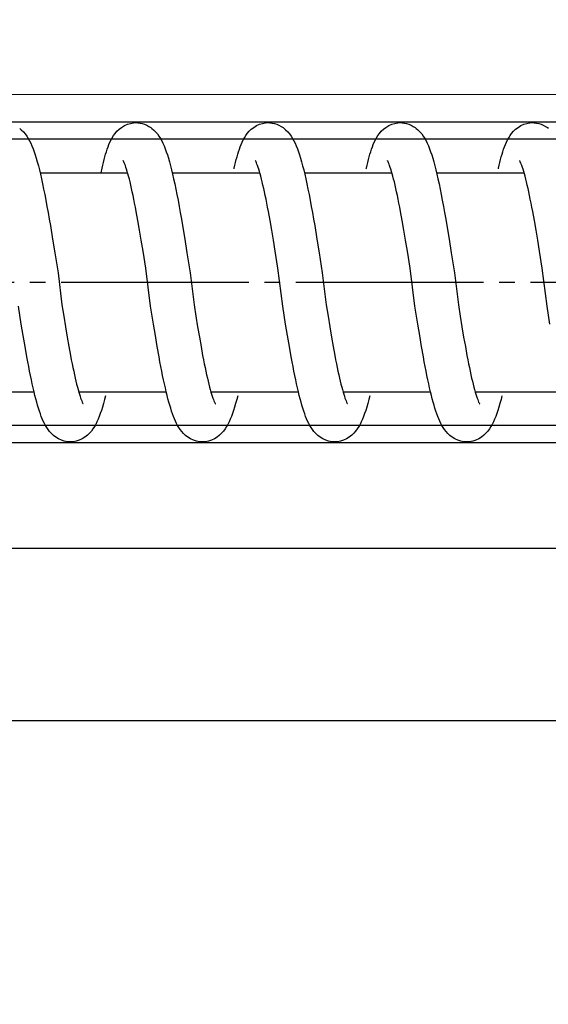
# Model space of a CAD drawing. Header units: millimetres. Extents: x 22865 to 60762, y -18816 to 15611.
# Tile 157 of 256: x 25853.92 to 25857.3, y 9852.94 to 9859.24. Entities that reach past the tile are written whole.
import ezdxf

# ---------------------------------------------------------------- set-up
doc = ezdxf.new("R2010")
doc.units = ezdxf.units.MM
doc.linetypes.add('DOT_CENTER', pattern=[14, 12, -1, 0, -1])
for name, color, linetype in [('1', 7, 'Continuous'), ('bramy przemyslowe', 5, 'Continuous'), ('BRO0010101338_PBL109', 7, 'Continuous'), ('Z3067109_AF2_PBL40', 7, 'Continuous')]:
    doc.layers.add(name, color=color, linetype=linetype)
doc.layers.add('projekt', color=6, linetype='Continuous', lineweight=9)
doc.styles.add('1-100', font='simplex.shx', dxfattribs={"width": 0.8, "height": 15})
doc.dimstyles.new('1-100', dxfattribs={"dimscale": 0.5, "dimtxt": 100, "dimasz": 1, "dimexe": 0.18, "dimexo": 0.0625, "dimgap": 5, "dimtad": 1, "dimdec": 1, "dimzin": 0, "dimdsep": 46, "dimtxsty": '1-100', "dimblk1": 'K', "dimblk2": 'K', "dimsah": 1, "dimcen": 0.09, "dimse1": 1, "dimse2": 1, "dimadec": 0, "dimazin": 0, "dimtfac": 1, "dimtdec": 1, "dimtofl": 0, "dimtmove": 0, "dimatfit": 3, "dimldrblk": 'K', "dimfxl": 0, "dimtolj": 1, "dimtzin": 0, "dimarcsym": 0})

# ---------------------------------------------------------------- blocks, each defined once
blk = doc.blocks.new('Federpuffer', base_point=(5695.326, 4642.646))
at = {"color": 2, "linetype": 'Continuous'}
for p, q in [((3694.036, 5963.382), (3693.924, 5963.377)), ((3694.2, 5963.372), (3694.035, 5963.382)), ((3694.395, 5963.337), (3694.2, 5963.372)), ((3694.587, 5963.277), (3694.395, 5963.337)), ((3694.778, 5963.191), (3694.587, 5963.277)), ((3702.483, 5963.382), (3702.372, 5963.377)), ((3702.647, 5963.372), (3702.482, 5963.382)), ((3702.843, 5963.337), (3702.647, 5963.372)), ((3703.035, 5963.277), (3702.843, 5963.337)), ((3703.225, 5963.191), (3703.035, 5963.277)), ((3710.931, 5963.382), (3710.819, 5963.377)), ((3711.095, 5963.372), (3710.93, 5963.382)), ((3711.29, 5963.337), (3711.095, 5963.372)), ((3711.482, 5963.277), (3711.29, 5963.337)), ((3711.673, 5963.191), (3711.482, 5963.277)), ((3719.378, 5963.382), (3719.267, 5963.377)), ((3719.542, 5963.372), (3719.377, 5963.382)), ((3719.738, 5963.337), (3719.542, 5963.372)), ((3719.93, 5963.277), (3719.738, 5963.337)), ((3720.12, 5963.191), (3719.93, 5963.277)), ((3694.959, 5963.081), (3694.778, 5963.191)), ((3695.118, 5962.957), (3694.959, 5963.081)), ((3695.253, 5962.828), (3695.118, 5962.957)), ((3695.37, 5962.693), (3695.253, 5962.828)), ((3695.471, 5962.555), (3695.37, 5962.693)), ((3701.117, 5962.663), (3701.015, 5962.523)), ((3701.233, 5962.8), (3701.117, 5962.663)), ((3701.369, 5962.933), (3701.233, 5962.8)), ((3701.466, 5963.014), (3701.369, 5962.933)), ((3701.471, 5963.018), (3701.466, 5963.014)), ((3703.407, 5963.081), (3703.225, 5963.191)), ((3703.566, 5962.957), (3703.407, 5963.081)), ((3703.701, 5962.828), (3703.566, 5962.957)), ((3703.817, 5962.693), (3703.701, 5962.828)), ((3703.918, 5962.555), (3703.817, 5962.693)), ((3709.564, 5962.663), (3709.463, 5962.523)), ((3709.681, 5962.8), (3709.564, 5962.663)), ((3709.816, 5962.933), (3709.681, 5962.8)), ((3709.913, 5963.014), (3709.816, 5962.933)), ((3709.918, 5963.018), (3709.913, 5963.014)), ((3711.854, 5963.081), (3711.673, 5963.191)), ((3712.013, 5962.957), (3711.854, 5963.081)), ((3712.148, 5962.828), (3712.013, 5962.957)), ((3712.265, 5962.693), (3712.148, 5962.828)), ((3712.366, 5962.555), (3712.265, 5962.693)), ((3718.012, 5962.663), (3717.91, 5962.523)), ((3718.128, 5962.8), (3718.012, 5962.663)), ((3718.264, 5962.933), (3718.128, 5962.8)), ((3718.361, 5963.014), (3718.264, 5962.933)), ((3718.365, 5963.018), (3718.361, 5963.014)), ((3720.302, 5963.081), (3720.12, 5963.191)), ((3720.461, 5962.957), (3720.302, 5963.081)), ((3720.595, 5962.828), (3720.461, 5962.957)), ((3720.712, 5962.693), (3720.595, 5962.828)), ((3720.813, 5962.555), (3720.712, 5962.693)), ((3726.459, 5962.663), (3726.357, 5962.523)), ((3726.576, 5962.8), (3726.459, 5962.663)), ((3726.711, 5962.933), (3726.576, 5962.8)), ((3726.808, 5963.014), (3726.711, 5962.933)), ((3726.813, 5963.018), (3726.808, 5963.014)), ((3695.557, 5962.418), (3695.471, 5962.555)), ((3695.632, 5962.279), (3695.557, 5962.418)), ((3695.701, 5962.137), (3695.632, 5962.279)), ((3695.765, 5961.989), (3695.701, 5962.137)), ((3700.762, 5962.064), (3700.688, 5961.894)), ((3700.84, 5962.223), (3700.762, 5962.064)), ((3700.924, 5962.376), (3700.84, 5962.223)), ((3701.015, 5962.523), (3700.924, 5962.376)), ((3704.004, 5962.418), (3703.918, 5962.555)), ((3704.08, 5962.279), (3704.004, 5962.418)), ((3704.149, 5962.137), (3704.08, 5962.279)), ((3704.212, 5961.989), (3704.149, 5962.137)), ((3709.21, 5962.064), (3709.136, 5961.894)), ((3709.287, 5962.223), (3709.21, 5962.064)), ((3709.371, 5962.376), (3709.287, 5962.223)), ((3709.463, 5962.523), (3709.371, 5962.376)), ((3712.452, 5962.418), (3712.366, 5962.555)), ((3712.527, 5962.279), (3712.452, 5962.418)), ((3712.596, 5962.137), (3712.527, 5962.279)), ((3712.66, 5961.989), (3712.596, 5962.137)), ((3717.657, 5962.064), (3717.583, 5961.894)), ((3717.735, 5962.223), (3717.657, 5962.064)), ((3717.818, 5962.376), (3717.735, 5962.223)), ((3717.91, 5962.523), (3717.818, 5962.376)), ((3720.899, 5962.418), (3720.813, 5962.555)), ((3720.975, 5962.279), (3720.899, 5962.418)), ((3721.044, 5962.137), (3720.975, 5962.279)), ((3721.107, 5961.989), (3721.044, 5962.137)), ((3726.104, 5962.064), (3726.03, 5961.894)), ((3726.182, 5962.223), (3726.104, 5962.064)), ((3726.266, 5962.376), (3726.182, 5962.223)), ((3726.357, 5962.523), (3726.266, 5962.376)), ((3695.824, 5961.838), (3695.765, 5961.989)), ((3695.879, 5961.683), (3695.824, 5961.838)), ((3695.931, 5961.524), (3695.879, 5961.683)), ((3695.98, 5961.361), (3695.931, 5961.524)), ((3700.548, 5961.522), (3700.48, 5961.318)), ((3700.617, 5961.714), (3700.548, 5961.522)), ((3700.688, 5961.894), (3700.617, 5961.714)), ((3704.271, 5961.838), (3704.212, 5961.989)), ((3704.327, 5961.683), (3704.271, 5961.838)), ((3704.379, 5961.524), (3704.327, 5961.683)), ((3704.428, 5961.361), (3704.379, 5961.524)), ((3708.995, 5961.522), (3708.927, 5961.318)), ((3709.064, 5961.714), (3708.995, 5961.522)), ((3709.136, 5961.894), (3709.064, 5961.714)), ((3712.719, 5961.838), (3712.66, 5961.989)), ((3712.774, 5961.683), (3712.719, 5961.838)), ((3712.826, 5961.524), (3712.774, 5961.683)), ((3712.875, 5961.361), (3712.826, 5961.524)), ((3717.442, 5961.522), (3717.375, 5961.318)), ((3717.512, 5961.714), (3717.442, 5961.522)), ((3717.583, 5961.894), (3717.512, 5961.714)), ((3721.166, 5961.838), (3721.107, 5961.989)), ((3721.221, 5961.683), (3721.166, 5961.838)), ((3721.273, 5961.524), (3721.221, 5961.683)), ((3721.323, 5961.361), (3721.273, 5961.524)), ((3725.89, 5961.522), (3725.822, 5961.318)), ((3725.959, 5961.714), (3725.89, 5961.522)), ((3726.03, 5961.894), (3725.959, 5961.714)), ((3694.753, 5960.726), (3694.785, 5960.805)), ((3694.785, 5960.805), (3694.813, 5960.868)), ((3694.813, 5960.868), (3694.836, 5960.914)), ((3694.836, 5960.914), (3694.852, 5960.945)), ((3694.852, 5960.945), (3694.862, 5960.96)), ((3694.858, 5960.956), (3694.855, 5960.952)), ((3694.862, 5960.96), (3694.858, 5960.956)), ((3696.028, 5961.194), (3695.98, 5961.361)), ((3696.073, 5961.022), (3696.028, 5961.194)), ((3696.117, 5960.845), (3696.073, 5961.022)), ((3696.16, 5960.664), (3696.117, 5960.845)), ((3700.347, 5960.871), (3700.28, 5960.626)), ((3700.413, 5961.102), (3700.347, 5960.871)), ((3700.48, 5961.318), (3700.413, 5961.102)), ((3703.2, 5960.726), (3703.232, 5960.805)), ((3703.232, 5960.805), (3703.26, 5960.868)), ((3703.26, 5960.868), (3703.283, 5960.914)), ((3703.283, 5960.914), (3703.3, 5960.945)), ((3703.3, 5960.945), (3703.309, 5960.96)), ((3703.306, 5960.956), (3703.303, 5960.952)), ((3703.309, 5960.96), (3703.306, 5960.956)), ((3704.475, 5961.194), (3704.428, 5961.361)), ((3704.521, 5961.022), (3704.475, 5961.194)), ((3704.564, 5960.845), (3704.521, 5961.022)), ((3704.607, 5960.664), (3704.564, 5960.845)), ((3708.794, 5960.871), (3708.728, 5960.626)), ((3708.86, 5961.102), (3708.794, 5960.871)), ((3708.927, 5961.318), (3708.86, 5961.102)), ((3711.648, 5960.726), (3711.68, 5960.805)), ((3711.68, 5960.805), (3711.708, 5960.868)), ((3711.708, 5960.868), (3711.73, 5960.914)), ((3711.73, 5960.914), (3711.747, 5960.945)), ((3711.747, 5960.945), (3711.756, 5960.96)), ((3711.753, 5960.956), (3711.75, 5960.952)), ((3711.756, 5960.96), (3711.753, 5960.956)), ((3712.922, 5961.194), (3712.875, 5961.361)), ((3712.968, 5961.022), (3712.922, 5961.194)), ((3713.012, 5960.845), (3712.968, 5961.022)), ((3713.054, 5960.664), (3713.012, 5960.845)), ((3717.241, 5960.871), (3717.175, 5960.626)), ((3717.308, 5961.102), (3717.241, 5960.871)), ((3717.375, 5961.318), (3717.308, 5961.102)), ((3720.095, 5960.726), (3720.127, 5960.805)), ((3720.127, 5960.805), (3720.155, 5960.868)), ((3720.155, 5960.868), (3720.178, 5960.914)), ((3720.178, 5960.914), (3720.194, 5960.945)), ((3720.194, 5960.945), (3720.204, 5960.96)), ((3720.2, 5960.956), (3720.198, 5960.952)), ((3720.204, 5960.96), (3720.2, 5960.956)), ((3721.37, 5961.194), (3721.323, 5961.361)), ((3721.415, 5961.022), (3721.37, 5961.194)), ((3721.459, 5960.845), (3721.415, 5961.022)), ((3721.502, 5960.664), (3721.459, 5960.845)), ((3725.689, 5960.871), (3725.622, 5960.626)), ((3725.755, 5961.102), (3725.689, 5960.871)), ((3725.822, 5961.318), (3725.755, 5961.102)), ((3694.554, 5960.115), (3694.597, 5960.265)), ((3700.169, 5960.182), (3694.572, 5960.182)), ((3694.597, 5960.265), (3694.639, 5960.402)), ((3694.639, 5960.402), (3694.68, 5960.524)), ((3694.68, 5960.524), (3694.718, 5960.633)), ((3694.718, 5960.633), (3694.753, 5960.726)), ((3696.201, 5960.477), (3696.16, 5960.664)), ((3696.211, 5960.432), (3696.201, 5960.477)), ((3700.213, 5960.363), (3700.146, 5960.085)), ((3700.28, 5960.626), (3700.213, 5960.363)), ((3703.001, 5960.115), (3703.045, 5960.265)), ((3708.612, 5960.182), (3703.019, 5960.182)), ((3703.045, 5960.265), (3703.087, 5960.402)), ((3703.087, 5960.402), (3703.127, 5960.524)), ((3703.127, 5960.524), (3703.165, 5960.633)), ((3703.165, 5960.633), (3703.2, 5960.726)), ((3704.648, 5960.477), (3704.607, 5960.664)), ((3704.658, 5960.432), (3704.648, 5960.477)), ((3708.661, 5960.363), (3708.594, 5960.085)), ((3708.728, 5960.626), (3708.661, 5960.363)), ((3711.448, 5960.115), (3711.468, 5960.182)), ((3711.468, 5960.182), (3711.492, 5960.265)), ((3717.059, 5960.182), (3711.468, 5960.182)), ((3711.492, 5960.265), (3711.534, 5960.402)), ((3711.534, 5960.402), (3711.574, 5960.524)), ((3711.574, 5960.524), (3711.612, 5960.633)), ((3711.612, 5960.633), (3711.648, 5960.726)), ((3713.096, 5960.477), (3713.054, 5960.664)), ((3713.105, 5960.432), (3713.096, 5960.477)), ((3717.108, 5960.363), (3717.041, 5960.085)), ((3717.175, 5960.626), (3717.108, 5960.363)), ((3719.896, 5960.115), (3719.915, 5960.182)), ((3719.915, 5960.182), (3719.94, 5960.265)), ((3721.606, 5960.182), (3719.915, 5960.182)), ((3719.94, 5960.265), (3719.982, 5960.402)), ((3719.982, 5960.402), (3720.022, 5960.524)), ((3720.022, 5960.524), (3720.06, 5960.633)), ((3720.06, 5960.633), (3720.095, 5960.726)), ((3721.543, 5960.477), (3721.502, 5960.664)), ((3721.606, 5960.182), (3721.543, 5960.477)), ((3725.507, 5960.182), (3721.606, 5960.182)), ((3725.556, 5960.363), (3725.489, 5960.085)), ((3725.622, 5960.626), (3725.556, 5960.363)), ((3694.369, 5959.392), (3694.417, 5959.59)), ((3694.417, 5959.59), (3694.463, 5959.777)), ((3694.463, 5959.777), (3694.509, 5959.952)), ((3694.509, 5959.952), (3694.554, 5960.115)), ((3700.079, 5959.788), (3700.01, 5959.472)), ((3700.146, 5960.085), (3700.079, 5959.788)), ((3702.817, 5959.392), (3702.864, 5959.59)), ((3702.864, 5959.59), (3702.911, 5959.777)), ((3702.911, 5959.777), (3702.956, 5959.952)), ((3702.956, 5959.952), (3703.001, 5960.115)), ((3708.526, 5959.788), (3708.457, 5959.472)), ((3708.594, 5960.085), (3708.526, 5959.788)), ((3711.264, 5959.392), (3711.311, 5959.59)), ((3711.311, 5959.59), (3711.358, 5959.777)), ((3711.358, 5959.777), (3711.404, 5959.952)), ((3711.404, 5959.952), (3711.448, 5960.115)), ((3716.973, 5959.788), (3716.905, 5959.472)), ((3717.041, 5960.085), (3716.973, 5959.788)), ((3719.711, 5959.392), (3719.759, 5959.59)), ((3719.759, 5959.59), (3719.805, 5959.777)), ((3719.805, 5959.777), (3719.851, 5959.952)), ((3719.851, 5959.952), (3719.896, 5960.115)), ((3725.421, 5959.788), (3725.352, 5959.472)), ((3725.489, 5960.085), (3725.421, 5959.788)), ((3694.223, 5958.731), (3694.273, 5958.962)), ((3694.273, 5958.962), (3694.321, 5959.182)), ((3694.321, 5959.182), (3694.369, 5959.392)), ((3699.94, 5959.138), (3699.87, 5958.787)), ((3700.01, 5959.472), (3699.94, 5959.138)), ((3702.671, 5958.731), (3702.72, 5958.962)), ((3702.72, 5958.962), (3702.769, 5959.182)), ((3702.769, 5959.182), (3702.817, 5959.392)), ((3708.388, 5959.138), (3708.317, 5958.787)), ((3708.457, 5959.472), (3708.388, 5959.138)), ((3711.118, 5958.731), (3711.167, 5958.962)), ((3711.167, 5958.962), (3711.216, 5959.182)), ((3711.216, 5959.182), (3711.264, 5959.392)), ((3716.835, 5959.138), (3716.765, 5958.787)), ((3716.905, 5959.472), (3716.835, 5959.138)), ((3719.566, 5958.731), (3719.615, 5958.962)), ((3719.615, 5958.962), (3719.663, 5959.182)), ((3719.663, 5959.182), (3719.711, 5959.392)), ((3725.282, 5959.138), (3725.212, 5958.787)), ((3725.352, 5959.472), (3725.282, 5959.138)), ((3694.072, 5957.974), (3694.123, 5958.237)), ((3694.072, 5957.974), (3694.123, 5958.237)), ((3694.123, 5958.237), (3694.174, 5958.489)), ((3694.123, 5958.237), (3694.174, 5958.489)), ((3694.174, 5958.489), (3694.223, 5958.731)), ((3694.174, 5958.489), (3694.223, 5958.731)), ((3699.799, 5958.418), (3699.727, 5958.032)), ((3699.799, 5958.418), (3699.727, 5958.032)), ((3699.87, 5958.787), (3699.799, 5958.418)), ((3699.87, 5958.787), (3699.799, 5958.418)), ((3702.52, 5957.974), (3702.571, 5958.237)), ((3702.52, 5957.974), (3702.571, 5958.237)), ((3702.571, 5958.237), (3702.621, 5958.489)), ((3702.571, 5958.237), (3702.621, 5958.489)), ((3702.621, 5958.489), (3702.671, 5958.731)), ((3702.621, 5958.489), (3702.671, 5958.731)), ((3708.246, 5958.418), (3708.174, 5958.032)), ((3708.246, 5958.418), (3708.174, 5958.032)), ((3708.317, 5958.787), (3708.246, 5958.418)), ((3708.317, 5958.787), (3708.246, 5958.418)), ((3710.967, 5957.974), (3711.018, 5958.237)), ((3710.967, 5957.974), (3711.018, 5958.237)), ((3711.018, 5958.237), (3711.068, 5958.489)), ((3711.018, 5958.237), (3711.068, 5958.489)), ((3711.068, 5958.489), (3711.118, 5958.731)), ((3711.068, 5958.489), (3711.118, 5958.731)), ((3716.694, 5958.418), (3716.622, 5958.032)), ((3716.694, 5958.418), (3716.622, 5958.032)), ((3716.765, 5958.787), (3716.694, 5958.418)), ((3716.765, 5958.787), (3716.694, 5958.418)), ((3719.414, 5957.974), (3719.465, 5958.237)), ((3719.414, 5957.974), (3719.465, 5958.237)), ((3719.465, 5958.237), (3719.516, 5958.489)), ((3719.465, 5958.237), (3719.516, 5958.489)), ((3719.516, 5958.489), (3719.566, 5958.731)), ((3719.516, 5958.489), (3719.566, 5958.731)), ((3725.141, 5958.418), (3725.069, 5958.032)), ((3725.141, 5958.418), (3725.069, 5958.032)), ((3725.212, 5958.787), (3725.141, 5958.418)), ((3725.212, 5958.787), (3725.141, 5958.418)), ((3693.916, 5957.127), (3694.021, 5957.702)), ((3694.021, 5957.702), (3694.072, 5957.974)), ((3694.021, 5957.702), (3694.072, 5957.974)), ((3699.655, 5957.634), (3699.583, 5957.223)), ((3699.727, 5958.032), (3699.655, 5957.634)), ((3699.727, 5958.032), (3699.655, 5957.634)), ((3702.363, 5957.127), (3702.468, 5957.702)), ((3702.468, 5957.702), (3702.52, 5957.974)), ((3702.468, 5957.702), (3702.52, 5957.974)), ((3708.102, 5957.634), (3708.03, 5957.223)), ((3708.174, 5958.032), (3708.102, 5957.634)), ((3708.174, 5958.032), (3708.102, 5957.634)), ((3710.811, 5957.127), (3710.916, 5957.702)), ((3710.916, 5957.702), (3710.967, 5957.974)), ((3710.916, 5957.702), (3710.967, 5957.974)), ((3716.55, 5957.634), (3716.478, 5957.223)), ((3716.622, 5958.032), (3716.55, 5957.634)), ((3716.622, 5958.032), (3716.55, 5957.634)), ((3719.258, 5957.127), (3719.363, 5957.702)), ((3719.363, 5957.702), (3719.414, 5957.974)), ((3719.363, 5957.702), (3719.414, 5957.974)), ((3724.997, 5957.634), (3724.925, 5957.223)), ((3725.069, 5958.032), (3724.997, 5957.634)), ((3725.069, 5958.032), (3724.997, 5957.634)), ((3693.809, 5956.514), (3693.916, 5957.127)), ((3699.583, 5957.223), (3699.511, 5956.802)), ((3702.256, 5956.514), (3702.363, 5957.127)), ((3708.03, 5957.223), (3707.958, 5956.802)), ((3710.704, 5956.514), (3710.811, 5957.127)), ((3716.478, 5957.223), (3716.405, 5956.802)), ((3719.151, 5956.514), (3719.258, 5957.127)), ((3724.925, 5957.223), (3724.853, 5956.802)), ((3693.699, 5955.864), (3693.809, 5956.514)), ((3699.511, 5956.802), (3699.367, 5955.941)), ((3702.146, 5955.864), (3702.256, 5956.514)), ((3707.958, 5956.802), (3707.815, 5955.941)), ((3710.594, 5955.864), (3710.704, 5956.514)), ((3716.405, 5956.802), (3716.262, 5955.941)), ((3719.041, 5955.864), (3719.151, 5956.514)), ((3724.853, 5956.802), (3724.709, 5955.941)), ((3693.586, 5955.178), (3693.699, 5955.864)), ((3699.367, 5955.941), (3699.226, 5955.07)), ((3702.034, 5955.178), (3702.146, 5955.864)), ((3707.815, 5955.941), (3707.673, 5955.07)), ((3710.481, 5955.178), (3710.594, 5955.864)), ((3716.262, 5955.941), (3716.121, 5955.07)), ((3718.928, 5955.178), (3719.041, 5955.864)), ((3724.709, 5955.941), (3724.568, 5955.07)), ((3693.411, 5954.089), (3693.586, 5955.178)), ((3701.859, 5954.089), (3702.034, 5955.178)), ((3710.306, 5954.089), (3710.481, 5955.178)), ((3718.754, 5954.089), (3718.928, 5955.178)), ((3693.105, 5951.655), (3693.411, 5954.089)), ((3701.552, 5951.655), (3701.859, 5954.089)), ((3710, 5951.655), (3710.306, 5954.089)), ((3718.447, 5951.655), (3718.754, 5954.089)), ((3692.921, 5950.511), (3693.105, 5951.655)), ((3698.775, 5951.732), (3698.659, 5951.012)), ((3701.368, 5950.511), (3701.552, 5951.655)), ((3707.223, 5951.732), (3707.106, 5951.012)), ((3709.816, 5950.511), (3710, 5951.655)), ((3715.67, 5951.732), (3715.554, 5951.012)), ((3718.263, 5950.511), (3718.447, 5951.655)), ((3724.118, 5951.732), (3724.001, 5951.012)), ((3726.71, 5950.511), (3726.895, 5951.655)), ((3698.659, 5951.012), (3698.546, 5950.326)), ((3707.106, 5951.012), (3706.993, 5950.326)), ((3715.554, 5951.012), (3715.44, 5950.326)), ((3724.001, 5951.012), (3723.888, 5950.326)), ((3698.546, 5950.326), (3698.435, 5949.678)), ((3701.247, 5949.781), (3701.368, 5950.511)), ((3706.993, 5950.326), (3706.883, 5949.678)), ((3709.695, 5949.781), (3709.816, 5950.511)), ((3715.44, 5950.326), (3715.33, 5949.678)), ((3718.142, 5949.781), (3718.263, 5950.511)), ((3723.888, 5950.326), (3723.777, 5949.678)), ((3726.59, 5949.781), (3726.71, 5950.511)), ((3698.435, 5949.678), (3698.328, 5949.069)), ((3701.128, 5949.084), (3701.247, 5949.781)), ((3706.883, 5949.678), (3706.775, 5949.069)), ((3709.576, 5949.084), (3709.695, 5949.781)), ((3715.33, 5949.678), (3715.222, 5949.069)), ((3718.023, 5949.084), (3718.142, 5949.781)), ((3723.777, 5949.678), (3723.67, 5949.069)), ((3726.47, 5949.084), (3726.59, 5949.781)), ((3698.328, 5949.069), (3698.223, 5948.501)), ((3701.011, 5948.423), (3701.128, 5949.084)), ((3706.775, 5949.069), (3706.67, 5948.501)), ((3709.458, 5948.423), (3709.576, 5949.084)), ((3715.222, 5949.069), (3715.118, 5948.501)), ((3717.906, 5948.423), (3718.023, 5949.084)), ((3723.67, 5949.069), (3723.565, 5948.501)), ((3726.353, 5948.423), (3726.47, 5949.084)), ((3698.171, 5948.233), (3698.121, 5947.976)), ((3698.223, 5948.501), (3698.171, 5948.233)), ((3700.953, 5948.107), (3701.011, 5948.423)), ((3706.619, 5948.233), (3706.568, 5947.976)), ((3706.67, 5948.501), (3706.619, 5948.233)), ((3709.4, 5948.107), (3709.458, 5948.423)), ((3715.066, 5948.233), (3715.015, 5947.976)), ((3715.118, 5948.501), (3715.066, 5948.233)), ((3717.847, 5948.107), (3717.906, 5948.423)), ((3723.513, 5948.233), (3723.463, 5947.976)), ((3723.565, 5948.501), (3723.513, 5948.233)), ((3726.295, 5948.107), (3726.353, 5948.423)), ((3698.07, 5947.729), (3698.021, 5947.493)), ((3698.121, 5947.976), (3698.07, 5947.729)), ((3700.837, 5947.505), (3700.895, 5947.801)), ((3700.895, 5947.801), (3700.953, 5948.107)), ((3706.518, 5947.729), (3706.468, 5947.493)), ((3706.568, 5947.976), (3706.518, 5947.729)), ((3709.285, 5947.505), (3709.342, 5947.801)), ((3709.342, 5947.801), (3709.4, 5948.107)), ((3714.965, 5947.729), (3714.916, 5947.493)), ((3715.015, 5947.976), (3714.965, 5947.729)), ((3717.732, 5947.505), (3717.789, 5947.801)), ((3717.789, 5947.801), (3717.847, 5948.107)), ((3723.413, 5947.729), (3723.363, 5947.493)), ((3723.463, 5947.976), (3723.413, 5947.729)), ((3726.179, 5947.505), (3726.237, 5947.801)), ((3726.237, 5947.801), (3726.295, 5948.107)), ((3697.924, 5947.055), (3697.877, 5946.853)), ((3697.972, 5947.269), (3697.924, 5947.055)), ((3698.021, 5947.493), (3697.972, 5947.269)), ((3700.666, 5946.682), (3700.723, 5946.946)), ((3700.723, 5946.946), (3700.78, 5947.22)), ((3700.78, 5947.22), (3700.837, 5947.505)), ((3706.371, 5947.055), (3706.324, 5946.853)), ((3706.42, 5947.269), (3706.371, 5947.055)), ((3706.468, 5947.493), (3706.42, 5947.269)), ((3709.114, 5946.682), (3709.17, 5946.946)), ((3709.17, 5946.946), (3709.227, 5947.22)), ((3709.227, 5947.22), (3709.285, 5947.505)), ((3714.819, 5947.055), (3714.771, 5946.853)), ((3714.867, 5947.269), (3714.819, 5947.055)), ((3714.916, 5947.493), (3714.867, 5947.269)), ((3717.561, 5946.682), (3717.618, 5946.946)), ((3717.618, 5946.946), (3717.675, 5947.22)), ((3717.675, 5947.22), (3717.732, 5947.505)), ((3723.266, 5947.055), (3723.219, 5946.853)), ((3723.314, 5947.269), (3723.266, 5947.055)), ((3723.363, 5947.493), (3723.314, 5947.269)), ((3726.008, 5946.682), (3726.065, 5946.946)), ((3726.065, 5946.946), (3726.122, 5947.22)), ((3726.122, 5947.22), (3726.179, 5947.505)), ((3697.74, 5946.318), (3697.696, 5946.164)), ((3697.784, 5946.484), (3697.74, 5946.318)), ((3697.83, 5946.663), (3697.784, 5946.484)), ((3697.877, 5946.853), (3697.83, 5946.663)), ((3700.553, 5946.187), (3700.61, 5946.429)), ((3700.61, 5946.429), (3700.666, 5946.682)), ((3706.187, 5946.318), (3706.144, 5946.164)), ((3706.232, 5946.484), (3706.187, 5946.318)), ((3706.278, 5946.663), (3706.232, 5946.484)), ((3706.324, 5946.853), (3706.278, 5946.663)), ((3709.001, 5946.187), (3709.057, 5946.429)), ((3709.057, 5946.429), (3709.114, 5946.682)), ((3714.635, 5946.318), (3714.591, 5946.164)), ((3714.679, 5946.484), (3714.635, 5946.318)), ((3714.725, 5946.663), (3714.679, 5946.484)), ((3714.771, 5946.853), (3714.725, 5946.663)), ((3717.448, 5946.187), (3717.504, 5946.429)), ((3717.504, 5946.429), (3717.561, 5946.682)), ((3723.082, 5946.318), (3723.043, 5946.182)), ((3723.127, 5946.484), (3723.082, 5946.318)), ((3723.172, 5946.663), (3723.127, 5946.484)), ((3723.219, 5946.853), (3723.172, 5946.663)), ((3725.895, 5946.187), (3725.952, 5946.429)), ((3725.952, 5946.429), (3726.008, 5946.682)), ((3697.707, 5946.182), (3692.111, 5946.182)), ((3697.539, 5945.684), (3697.506, 5945.599)), ((3697.575, 5945.783), (3697.539, 5945.684)), ((3697.614, 5945.897), (3697.575, 5945.783)), ((3697.654, 5946.024), (3697.614, 5945.897)), ((3697.696, 5946.164), (3697.654, 5946.024)), ((3700.383, 5945.523), (3700.44, 5945.734)), ((3700.44, 5945.734), (3700.497, 5945.955)), ((3700.497, 5945.955), (3700.553, 5946.187)), ((3706.151, 5946.182), (3700.558, 5946.182)), ((3705.987, 5945.684), (3705.954, 5945.599)), ((3706.023, 5945.783), (3705.987, 5945.684)), ((3706.061, 5945.897), (3706.023, 5945.783)), ((3706.102, 5946.024), (3706.061, 5945.897)), ((3706.144, 5946.164), (3706.102, 5946.024)), ((3708.831, 5945.523), (3708.888, 5945.734)), ((3708.888, 5945.734), (3708.944, 5945.955)), ((3708.944, 5945.955), (3709.001, 5946.187)), ((3714.602, 5946.182), (3709.006, 5946.182)), ((3714.434, 5945.684), (3714.401, 5945.599)), ((3714.47, 5945.783), (3714.434, 5945.684)), ((3714.509, 5945.897), (3714.47, 5945.783)), ((3714.549, 5946.024), (3714.509, 5945.897)), ((3714.591, 5946.164), (3714.549, 5946.024)), ((3717.278, 5945.523), (3717.335, 5945.734)), ((3717.335, 5945.734), (3717.392, 5945.955)), ((3717.392, 5945.955), (3717.448, 5946.187)), ((3723.043, 5946.182), (3717.449, 5946.182)), ((3722.882, 5945.684), (3722.849, 5945.599)), ((3722.918, 5945.783), (3722.882, 5945.684)), ((3722.956, 5945.897), (3722.918, 5945.783)), ((3722.996, 5946.024), (3722.956, 5945.897)), ((3723.038, 5946.164), (3722.996, 5946.024)), ((3723.043, 5946.182), (3723.038, 5946.164)), ((3725.726, 5945.523), (3725.782, 5945.734)), ((3725.782, 5945.734), (3725.839, 5945.955)), ((3725.839, 5945.955), (3725.895, 5946.187)), ((3731.497, 5946.182), (3725.901, 5946.182)), ((3697.412, 5945.402), (3697.42, 5945.412)), ((3697.418, 5945.411), (3697.412, 5945.402)), ((3697.431, 5945.435), (3697.418, 5945.411)), ((3697.42, 5945.412), (3697.426, 5945.42)), ((3697.451, 5945.474), (3697.431, 5945.435)), ((3697.477, 5945.529), (3697.451, 5945.474)), ((3697.506, 5945.599), (3697.477, 5945.529)), ((3700.21, 5944.946), (3700.268, 5945.129)), ((3700.268, 5945.129), (3700.326, 5945.321)), ((3700.326, 5945.321), (3700.383, 5945.523)), ((3705.86, 5945.402), (3705.867, 5945.412)), ((3705.865, 5945.411), (3705.86, 5945.402)), ((3705.879, 5945.435), (3705.865, 5945.411)), ((3705.867, 5945.412), (3705.874, 5945.42)), ((3705.898, 5945.474), (3705.879, 5945.435)), ((3705.924, 5945.529), (3705.898, 5945.474)), ((3705.954, 5945.599), (3705.924, 5945.529)), ((3708.657, 5944.946), (3708.716, 5945.129)), ((3708.716, 5945.129), (3708.774, 5945.321)), ((3708.774, 5945.321), (3708.831, 5945.523)), ((3714.307, 5945.402), (3714.315, 5945.412)), ((3714.313, 5945.411), (3714.307, 5945.402)), ((3714.326, 5945.435), (3714.313, 5945.411)), ((3714.315, 5945.412), (3714.321, 5945.42)), ((3714.346, 5945.474), (3714.326, 5945.435)), ((3714.372, 5945.529), (3714.346, 5945.474)), ((3714.401, 5945.599), (3714.372, 5945.529)), ((3717.104, 5944.946), (3717.163, 5945.129)), ((3717.163, 5945.129), (3717.221, 5945.321)), ((3717.221, 5945.321), (3717.278, 5945.523)), ((3722.754, 5945.402), (3722.762, 5945.412)), ((3722.76, 5945.411), (3722.754, 5945.402)), ((3722.773, 5945.435), (3722.76, 5945.411)), ((3722.762, 5945.412), (3722.768, 5945.42)), ((3722.793, 5945.474), (3722.773, 5945.435)), ((3722.819, 5945.529), (3722.793, 5945.474)), ((3722.849, 5945.599), (3722.819, 5945.529)), ((3725.552, 5944.946), (3725.611, 5945.129)), ((3725.611, 5945.129), (3725.668, 5945.321)), ((3725.668, 5945.321), (3725.726, 5945.523)), ((3699.961, 5944.303), (3700.026, 5944.451)), ((3700.026, 5944.451), (3700.088, 5944.607)), ((3700.088, 5944.607), (3700.15, 5944.772)), ((3700.15, 5944.772), (3700.21, 5944.946)), ((3708.408, 5944.303), (3708.473, 5944.451)), ((3708.473, 5944.451), (3708.536, 5944.607)), ((3708.536, 5944.607), (3708.597, 5944.772)), ((3708.597, 5944.772), (3708.657, 5944.946)), ((3716.856, 5944.303), (3716.921, 5944.451)), ((3716.921, 5944.451), (3716.983, 5944.607)), ((3716.983, 5944.607), (3717.044, 5944.772)), ((3717.044, 5944.772), (3717.104, 5944.946)), ((3725.303, 5944.303), (3725.368, 5944.451)), ((3725.368, 5944.451), (3725.431, 5944.607)), ((3725.431, 5944.607), (3725.492, 5944.772)), ((3725.492, 5944.772), (3725.552, 5944.946)), ((3699.558, 5943.642), (3699.658, 5943.77)), ((3699.658, 5943.77), (3699.744, 5943.898)), ((3699.744, 5943.898), (3699.821, 5944.027)), ((3699.821, 5944.027), (3699.893, 5944.161)), ((3699.893, 5944.161), (3699.961, 5944.303)), ((3708.005, 5943.642), (3708.105, 5943.77)), ((3708.105, 5943.77), (3708.192, 5943.898)), ((3708.192, 5943.898), (3708.268, 5944.027)), ((3708.268, 5944.027), (3708.34, 5944.161)), ((3708.34, 5944.161), (3708.408, 5944.303)), ((3716.453, 5943.642), (3716.553, 5943.77)), ((3716.553, 5943.77), (3716.639, 5943.898)), ((3716.639, 5943.898), (3716.716, 5944.027)), ((3716.716, 5944.027), (3716.788, 5944.161)), ((3716.788, 5944.161), (3716.856, 5944.303)), ((3724.9, 5943.642), (3725, 5943.77)), ((3725, 5943.77), (3725.086, 5943.898)), ((3725.086, 5943.898), (3725.163, 5944.027)), ((3725.163, 5944.027), (3725.235, 5944.161)), ((3725.235, 5944.161), (3725.303, 5944.303)), ((3698.808, 5943.092), (3698.991, 5943.176)), ((3698.991, 5943.176), (3699.162, 5943.281)), ((3699.162, 5943.281), (3699.314, 5943.396)), ((3699.314, 5943.396), (3699.444, 5943.517)), ((3699.444, 5943.517), (3699.558, 5943.642)), ((3707.255, 5943.092), (3707.438, 5943.176)), ((3707.438, 5943.176), (3707.61, 5943.281)), ((3707.61, 5943.281), (3707.761, 5943.396)), ((3707.761, 5943.396), (3707.892, 5943.517)), ((3707.892, 5943.517), (3708.005, 5943.642)), ((3715.703, 5943.092), (3715.886, 5943.176)), ((3715.886, 5943.176), (3716.057, 5943.281)), ((3716.057, 5943.281), (3716.209, 5943.396)), ((3716.209, 5943.396), (3716.339, 5943.517)), ((3716.339, 5943.517), (3716.453, 5943.642)), ((3724.15, 5943.092), (3724.333, 5943.176)), ((3724.333, 5943.176), (3724.505, 5943.281)), ((3724.505, 5943.281), (3724.656, 5943.396)), ((3724.656, 5943.396), (3724.786, 5943.517)), ((3724.786, 5943.517), (3724.9, 5943.642)), ((3698.237, 5942.982), (3698.423, 5942.993)), ((3698.423, 5942.993), (3698.619, 5943.031)), ((3698.619, 5943.031), (3698.808, 5943.092)), ((3706.685, 5942.982), (3706.87, 5942.993)), ((3706.87, 5942.993), (3707.066, 5943.031)), ((3707.066, 5943.031), (3707.255, 5943.092)), ((3715.132, 5942.982), (3715.318, 5942.993)), ((3715.318, 5942.993), (3715.514, 5943.031)), ((3715.514, 5943.031), (3715.703, 5943.092)), ((3723.58, 5942.982), (3723.765, 5942.993)), ((3723.765, 5942.993), (3723.961, 5943.031)), ((3723.961, 5943.031), (3724.15, 5943.092))]:
    blk.add_line(p, q, dxfattribs=at)
for points in [[(3693.924, 5963.377), (3693.78, 5963.359), (3693.635, 5963.327), (3693.489, 5963.279), (3693.344, 5963.217), (3693.208, 5963.144), (3693.082, 5963.062), (3693.023, 5963.018)], [(3702.372, 5963.377), (3702.227, 5963.359), (3702.082, 5963.327), (3701.936, 5963.279), (3701.792, 5963.217), (3701.656, 5963.144), (3701.53, 5963.062), (3701.471, 5963.018)], [(3710.819, 5963.377), (3710.675, 5963.359), (3710.529, 5963.327), (3710.383, 5963.279), (3710.239, 5963.217), (3710.103, 5963.144), (3709.977, 5963.062), (3709.918, 5963.018)], [(3719.267, 5963.377), (3719.122, 5963.359), (3718.977, 5963.327), (3718.831, 5963.279), (3718.687, 5963.217), (3718.551, 5963.144), (3718.425, 5963.062), (3718.365, 5963.018)], [(3699.226, 5955.07), (3699.023, 5953.793), (3698.775, 5951.732)], [(3707.673, 5955.07), (3707.471, 5953.793), (3707.223, 5951.732)], [(3716.121, 5955.07), (3715.918, 5953.793), (3715.67, 5951.732)], [(3724.568, 5955.07), (3724.365, 5953.793), (3724.118, 5951.732)], [(3695.985, 5945.932), (3696.047, 5945.691), (3696.114, 5945.443), (3696.182, 5945.21), (3696.25, 5944.993), (3696.319, 5944.79), (3696.389, 5944.6), (3696.461, 5944.424), (3696.535, 5944.257), (3696.613, 5944.102), (3696.696, 5943.955), (3696.788, 5943.813), (3696.892, 5943.673), (3697.01, 5943.538), (3697.144, 5943.41), (3697.3, 5943.289), (3697.476, 5943.181), (3697.662, 5943.094), (3697.854, 5943.032), (3698.052, 5942.993), (3698.238, 5942.982)], [(3704.432, 5945.932), (3704.494, 5945.691), (3704.562, 5945.443), (3704.63, 5945.21), (3704.698, 5944.993), (3704.767, 5944.79), (3704.837, 5944.6), (3704.908, 5944.424), (3704.983, 5944.257), (3705.061, 5944.102), (3705.143, 5943.955), (3705.235, 5943.813), (3705.339, 5943.673), (3705.457, 5943.538), (3705.592, 5943.41), (3705.747, 5943.289), (3705.923, 5943.181), (3706.11, 5943.094), (3706.301, 5943.032), (3706.499, 5942.993), (3706.685, 5942.982)], [(3712.88, 5945.932), (3712.941, 5945.691), (3713.009, 5945.443), (3713.077, 5945.21), (3713.145, 5944.993), (3713.214, 5944.79), (3713.284, 5944.6), (3713.356, 5944.424), (3713.43, 5944.257), (3713.508, 5944.102), (3713.591, 5943.955), (3713.682, 5943.813), (3713.787, 5943.673), (3713.905, 5943.538), (3714.039, 5943.41), (3714.195, 5943.289), (3714.371, 5943.181), (3714.557, 5943.094), (3714.749, 5943.032), (3714.947, 5942.993), (3715.133, 5942.982)], [(3721.327, 5945.932), (3721.389, 5945.691), (3721.457, 5945.443), (3721.524, 5945.21), (3721.593, 5944.993), (3721.662, 5944.79), (3721.732, 5944.6), (3721.803, 5944.424), (3721.878, 5944.257), (3721.955, 5944.102), (3722.038, 5943.955), (3722.13, 5943.813), (3722.234, 5943.673), (3722.352, 5943.538), (3722.487, 5943.41), (3722.642, 5943.289), (3722.818, 5943.181), (3723.004, 5943.094), (3723.196, 5943.032), (3723.394, 5942.993), (3723.58, 5942.982)]]:
    blk.add_lwpolyline(points, dxfattribs=at)
at = {"layer": '1', "color": 2, "linetype": 'DOT_CENTER'}
blk.add_line((3889.161, 5953.182), (3441.399, 5953.182), dxfattribs=at)
blk = doc.blocks.new('Federpuffer_kurz', base_point=(-138.118, 6771.403))
at = {"layer": '1'}
blk.add_blockref('Federpuffer', (5695.326, 4642.646), dxfattribs=at)
blk = doc.blocks.new('TOP__9', base_point=(5361.164, 5382.834))
blk.add_blockref('Federpuffer_kurz', (1975.19, 5327.334))
blk = doc.blocks.new('BRO0010101338_PBL109', base_point=(110.745, -703.859))
at = {"layer": 'BRO0010101338_PBL109', "color": 2, "linetype": 'Continuous'}
for p, q in [((4215.306, 5963.443), (3461.646, 5963.443)), ((4215.306, 5962.343), (3461.646, 5962.343)), ((4215.306, 5944.043), (3461.646, 5944.043)), ((4215.306, 5942.943), (3461.646, 5942.943))]:
    blk.add_line(p, q, dxfattribs=at)
blk = doc.blocks.new('TOP__10', base_point=(-2780.136, -2516.234))
blk.add_blockref('TOP__9', (5361.164, 5382.834))
at = {"layer": 'BRO0010101338_PBL109'}
blk.add_blockref('BRO0010101338_PBL109', (2224.053, -2147.929), dxfattribs=at)
blk = doc.blocks.new('Unten_Z3067109_AF2_PBL40_', base_point=(3595.399, 4267.113))
at = {"layer": 'Z3067109_AF2_PBL40', "color": 2, "linetype": 'Continuous'}
for p, q in [((7051.454, 5492.113), (3809.059, 5492.113)), ((7053.454, 5481.113), (3809.059, 5481.113))]:
    blk.add_line(p, q, dxfattribs=at)
blk = doc.blocks.new('Waagerechte_Laufschiene', base_point=(2981.74, 4152.326))
at = {"layer": '1'}
blk.add_blockref('Unten_Z3067109_AF2_PBL40_', (3595.399, 4267.113), dxfattribs=at)
blk = doc.blocks.new('brama przekroj h400cm')
at = {"xscale": -1}
blk.add_blockref('TOP__10', (27686.889, 13617.803), dxfattribs=at)
at = {"layer": '1', "xscale": -1}
blk.add_blockref('Waagerechte_Laufschiene', (22925.012, 19286.364), dxfattribs=at)
blk = doc.blocks.new('K')
for p, q in [((0, -19.114), (0, 19.114)), ((-19.114, 0), (19.114, 0))]:
    blk.add_line(p, q)
blk.add_circle((0, 0), 2.016)
blk = doc.blocks.new('*D2030')
at = {"layer": 'projekt', "color": 0, "lineweight": -2, "ltscale": 0.2}
blk.add_line((27131.166, 11439.6662), (23567.166, 11439.6662), dxfattribs=at)
at = {"layer": 'projekt', "color": 0, "linetype": 'ByBlock', "lineweight": -2, "xscale": 0.5, "yscale": 0.5, "zscale": 0.5, "rotation": 180}
blk.add_blockref('K', (23566.666, 11439.6662), dxfattribs=at)
at = {"layer": 'projekt', "color": 0, "linetype": 'ByBlock', "lineweight": -2, "xscale": 0.5, "yscale": 0.5, "zscale": 0.5}
blk.add_blockref('K', (27131.666, 11439.6662), dxfattribs=at)
at = {"layer": 'projekt', "color": 0, "ltscale": 0.2, "insert": (25349.166, 11449.6662), "char_height": 15, "attachment_point": 5, "style": '1-100'}
blk.add_mtext('\\A1;3565.0', dxfattribs=at)

msp = doc.modelspace()

# ---------------------------------------------------------------- linework, layer by layer
at = {"layer": 'projekt', "color": 224, "ltscale": 0.2}
msp.add_lwpolyline([(26155.4874, 9858.758), (24757.4874, 9858.758), (24757.4874, 9408.758), (26155.4874, 9408.758)], close=True, dxfattribs=at)

# ---------------------------------------------------------------- block references
at = {"layer": 'bramy przemyslowe', "color": 0, "xscale": 0.1, "yscale": 0.1, "zscale": 0.1}
msp.add_blockref('brama przekroj h400cm', (23947.2602, 7793.243), dxfattribs=at)

# ---------------------------------------------------------------- dimensions: what is measured, and where the dimension line sits
at = {"layer": 'projekt', "color": 5, "ltscale": 0.2}
dim = msp.add_linear_dim(base=(23566.666, 11439.6662), p1=(27131.666, 6344.0632), p2=(23566.666, 6344.0632), dimstyle='1-100', dxfattribs=at)
dim.commit()
dim.dimension.update_dxf_attribs({"geometry": '*D2030', "text_midpoint": (25349.166, 11449.6662)})

doc.saveas('drawing.dxf')
